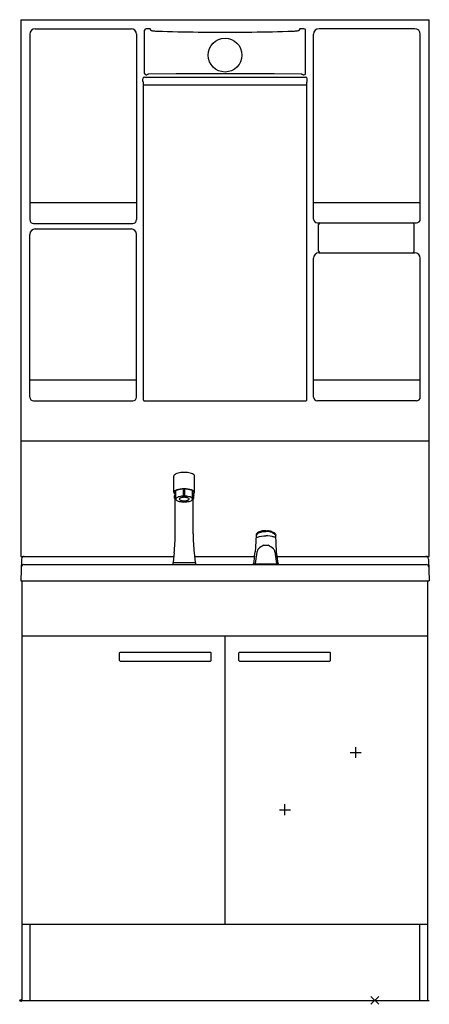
# Model space of a CAD drawing. Extents: x -2 to 750, y -7 to 1800.
import ezdxf

# ---------------------------------------------------------------- set-up
doc = ezdxf.new("R2010")
doc.units = 0
doc.layers.add('A', color=7, linetype='CONTINUOUS')
doc.layers.add('PV', color=7, linetype='CONTINUOUS')

msp = doc.modelspace()

# ---------------------------------------------------------------- linework, layer by layer
at = {"layer": 'A', "linetype": 'CONTINUOUS'}
for p, q in [((605, 455), (625, 455)), ((615, 445), (615, 465)), ((475, 350), (495, 350)), ((485, 340), (485, 360)), ((642.928932, -7.071068), (657.071068, 7.071068)), ((657.071068, -7.071068), (642.928932, 7.071068))]:
    msp.add_line(p, q, dxfattribs=at)
msp.add_circle((0, 0), 2, dxfattribs=at)
at = {"layer": 'A'}
msp.add_point((0, 0), dxfattribs=at)
at = {"layer": 'PV', "linetype": 'CONTINUOUS'}
for p, q in [((0, 1800), (749.999985, 1800)), ((0, 1800), (0, 815)), ((750.006006, 1027.004233), (749.999985, 1800)), ((16.494339, 1773.499471), (16.494339, 1432.992672)), ((26.494539, 1783.499671), (202.496556, 1783.499671)), ((212.496756, 1773.499471), (212.496756, 1432.992672)), ((227.24705, 1701.498508), (227.24705, 1780.495339)), ((237.252736, 1783.499671), (230.24711, 1783.499671)), ((239.646836, 1780.254038), (237.672095, 1783.272677)), ((512.327905, 1783.272677), (510.353165, 1780.254038)), ((519.752891, 1783.499671), (512.747265, 1783.499671)), ((522.75295, 1701.498508), (522.75295, 1780.495339)), ((537.503245, 1434.004374), (537.503245, 1773.499471)), ((723.505461, 1783.499671), (547.503445, 1783.499671)), ((733.505661, 1434.004374), (733.505661, 1773.499471)), ((233.879853, 1699.839474), (231.556139, 1698.655444)), ((285.114733, 1700.555551), (235.299352, 1699.898525)), ((343.995891, 1700.901511), (285.114732, 1700.555551)), ((406.004106, 1700.901511), (343.99589, 1700.901511)), ((464.885265, 1700.555551), (406.004106, 1700.901511)), ((514.700646, 1699.898525), (464.885266, 1700.555551)), ((518.443861, 1698.655444), (516.120148, 1699.839474)), ((516.120148, 1699.839474), (518.443861, 1698.655444)), ((223.996985, 1686.497734), (223.996985, 1691.497834)), ((224.99701, 1109.486199), (224.99701, 1685.497714)), ((226.997045, 1694.497893), (523.002955, 1694.497893)), ((525.002991, 1101.586048), (525.002991, 1685.497714)), ((526.003015, 1686.497734), (526.003015, 1691.497834)), ((525.002995, 1679.997714), (224.997005, 1679.997714)), ((16.494339, 1464.493301), (212.496756, 1464.493301)), ((733.505661, 1463.788225), (537.503245, 1463.788225)), ((23.494479, 1425.992532), (205.496616, 1425.992532)), ((26.494539, 1415.992332), (202.496556, 1415.992332)), ((544.503385, 1427.004234), (726.505521, 1427.004234)), ((546.771964, 1375.280734), (546.771964, 1424.004174)), ((721.915461, 1375.280734), (721.915461, 1424.004174)), ((16.494339, 1107.486172), (16.494339, 1405.992133)), ((212.496756, 1107.486172), (212.496756, 1405.992133)), ((537.503245, 1107.486172), (537.503245, 1362.280474)), ((547.503445, 1372.280674), (723.505461, 1372.280674)), ((733.505661, 1107.486172), (733.505661, 1362.280474)), ((16.494339, 1138.986801), (212.496756, 1138.986801)), ((733.505661, 1138.281726), (537.503245, 1138.281726)), ((224.997, 1101.586048), (224.997, 1109.486212)), ((23.494479, 1100.486033), (205.496616, 1100.486033)), ((224.997, 1101.586048), (225.99702, 1100.586028)), ((225.99702, 1100.586028), (524.002971, 1100.586028)), ((525.002991, 1101.586048), (524.002971, 1100.586028)), ((726.505521, 1100.486033), (544.503385, 1100.486033)), ((0, 1027.004233), (750.006006, 1027.004233)), ((750.005991, 815), (750.006006, 1027.004233)), ((281.00019, 932.614237), (281.00019, 962.49599)), ((318.999811, 932.614237), (318.999811, 962.49599)), ((281.090923, 933.253372), (281.00019, 932.614237)), ((281.00019, 932.614237), (281.168937, 931.744384)), ((281.362515, 933.883641), (281.090923, 933.253372)), ((281.168937, 931.744384), (281.673019, 930.894033)), ((281.813078, 934.500612), (281.362515, 933.883641)), ((281.673019, 930.894033), (282.505605, 930.074863)), ((281.895758, 933.143374), (281.800182, 932.614237)), ((281.800182, 932.614237), (281.938033, 931.977202)), ((282.439007, 935.099323), (281.813078, 934.500612)), ((282.181096, 933.681933), (281.895758, 933.143374)), ((281.938033, 931.977202), (282.348665, 931.328894)), ((282.651919, 934.22183), (282.181096, 933.681933)), ((282.348665, 931.328894), (283.023072, 930.683542)), ((284.195746, 936.222418), (282.439007, 935.099323)), ((282.500175, 921.847354), (282.500175, 926.136203)), ((282.505605, 930.074863), (283.65328, 929.30017)), ((282.567679, 926.497382), (284.432651, 931.312338)), ((283.300848, 934.754581), (282.651919, 934.22183)), ((283.023072, 930.683542), (283.945963, 930.055815)), ((285.088628, 935.765026), (283.300848, 934.754581)), ((286.565106, 937.209242), (284.195746, 936.222418)), ((284.500155, 920.210419), (284.500155, 935.478506)), ((287.439928, 936.654185), (285.088628, 935.765026)), ((289.450385, 938.019611), (286.565106, 937.209242)), ((290.184037, 937.365687), (287.439928, 936.654185)), ((292.734098, 938.620451), (289.450385, 938.019611)), ((293.251272, 937.888329), (290.184037, 937.365687)), ((296.288513, 938.988633), (292.734098, 938.620451)), ((296.545831, 938.206033), (293.251272, 937.888329)), ((295.372051, 922.892101), (294.106324, 922.494339)), ((296.812564, 923.187017), (295.372051, 922.892101)), ((300, 939.112555), (296.288513, 938.988633)), ((300, 938.312563), (296.545831, 938.206033)), ((298.37183, 923.367735), (296.812564, 923.187017)), ((300, 923.428562), (298.37183, 923.367735)), ((298.800012, 936.652804), (301.199988, 936.652804)), ((298.800012, 926.459833), (298.800012, 936.652804)), ((303.711487, 938.988633), (300, 939.112555)), ((303.454169, 938.206033), (300, 938.312563)), ((301.628171, 923.367735), (300, 923.428562)), ((301.199988, 926.459833), (301.199988, 936.652804)), ((303.187437, 923.187017), (301.628171, 923.367735)), ((304.62795, 922.892101), (303.187437, 923.187017)), ((306.748729, 937.888329), (303.454169, 938.206033)), ((307.265903, 938.620451), (303.711487, 938.988633)), ((304.62795, 922.892101), (305.334459, 922.689831)), ((309.815963, 937.365687), (306.748729, 937.888329)), ((310.549615, 938.019611), (307.265903, 938.620451)), ((312.560073, 936.654185), (309.815963, 937.365687)), ((313.434895, 937.209242), (310.549615, 938.019611)), ((314.911373, 935.765026), (312.560073, 936.654185)), ((315.804255, 936.222418), (313.434895, 937.209242)), ((316.699153, 934.754581), (314.911373, 935.765026)), ((315.499846, 920.210418), (315.499846, 935.478506)), ((315.56735, 931.312338), (317.432322, 926.497382)), ((317.560993, 935.099323), (315.804255, 936.222418)), ((316.054037, 930.055815), (316.976928, 930.683542)), ((316.346721, 929.30017), (317.494396, 930.074863)), ((317.348082, 934.22183), (316.699153, 934.754581)), ((316.976928, 930.683542), (317.651335, 931.328894)), ((317.818905, 933.681933), (317.348082, 934.22183)), ((317.494396, 930.074863), (318.326982, 930.894033)), ((317.499826, 921.847354), (317.499826, 926.136203)), ((318.186922, 934.500612), (317.560993, 935.099323)), ((317.651335, 931.328894), (318.061968, 931.977202)), ((318.104243, 933.143374), (317.818905, 933.681933)), ((318.061968, 931.977202), (318.199819, 932.614237)), ((318.199819, 932.614237), (318.104243, 933.143374)), ((318.637485, 933.883641), (318.186922, 934.500612)), ((318.326982, 930.894033), (318.831064, 931.744384)), ((318.909078, 933.253372), (318.637485, 933.883641)), ((318.831064, 931.744384), (318.999811, 932.614237)), ((318.999811, 932.614237), (318.909078, 933.253372)), ((284.500155, 920.210419), (283.043705, 920.957621)), ((283.600164, 856.247005), (283.600164, 920.672141)), ((295.112275, 917.625331), (295.621044, 917.470514)), ((304.378957, 917.470514), (304.887726, 917.625331)), ((315.499846, 920.210419), (316.956295, 920.957621)), ((316.399837, 856.247005), (316.399837, 920.672141)), ((431.949998, 854.276129), (430.899158, 831.858488)), ((431.949998, 854.276129), (431.946353, 854.14525)), ((431.953768, 854.770404), (431.949998, 854.276129)), ((431.953788, 854.772728), (431.953768, 854.770422)), ((432.137456, 855.657293), (431.953788, 854.772706)), ((432.061754, 853.124941), (431.953788, 852.289277)), ((431.953788, 852.289277), (431.985916, 852.021142)), ((431.985916, 852.021142), (432.069811, 851.695906)), ((432.254836, 853.64211), (432.061754, 853.124941)), ((432.069811, 851.695906), (432.171962, 851.444341)), ((432.763434, 856.648142), (432.137456, 855.657293)), ((432.171962, 851.444341), (432.425942, 851.080026)), ((432.583603, 854.303069), (432.254836, 853.64211)), ((432.425942, 851.080026), (432.901714, 850.727686)), ((432.925528, 854.839578), (432.583603, 854.303069)), ((433.771004, 857.718517), (432.763434, 856.648142)), ((432.901714, 850.727686), (433.3853, 850.519968)), ((434.179523, 856.119912), (432.925528, 854.839578)), ((433.3853, 850.519968), (433.911902, 850.441442)), ((433.930968, 857.876043), (433.771004, 857.718517)), ((433.911902, 850.441442), (434.525887, 850.485461)), ((434.122259, 858.018647), (433.930968, 857.876043)), ((434.314381, 858.157136), (434.122259, 858.018647)), ((435.719745, 857.354019), (434.179523, 856.119912)), ((434.507494, 858.291833), (434.314381, 858.157136)), ((434.701757, 858.423061), (434.507494, 858.291833)), ((434.525887, 850.485461), (438.453723, 851.429995)), ((434.89733, 858.551143), (434.701757, 858.423061)), ((435.09437, 858.676403), (434.89733, 858.551143)), ((435.293038, 858.799163), (435.09437, 858.676403)), ((435.493492, 858.919748), (435.293038, 858.799163)), ((435.695891, 859.038479), (435.493492, 858.919748)), ((435.900395, 859.155681), (435.695891, 859.038479)), ((436.501452, 857.827648), (435.719745, 857.354019)), ((436.107162, 859.271677), (435.900395, 859.155681)), ((436.316352, 859.386789), (436.107162, 859.271677)), ((438.453723, 860.295595), (436.316352, 859.386789)), ((437.55247, 858.406563), (436.501452, 857.827648)), ((438.453723, 858.855073), (437.55247, 858.406563)), ((438.453694, 851.429526), (442.19944, 852.089067)), ((441.181109, 861.066427), (438.453723, 860.295595)), ((438.453723, 858.855073), (439.640897, 859.238788)), ((439.640897, 859.238788), (441.19783, 859.676149)), ((444.068819, 861.650097), (441.181109, 861.066427)), ((441.19783, 859.676149), (442.500873, 859.987844)), ((442.19944, 852.089067), (446.050939, 852.453672)), ((442.500873, 859.987844), (446.299933, 860.510983)), ((446.953638, 861.951566), (444.068819, 861.650097)), ((446.050939, 852.453672), (447.249554, 852.486172)), ((446.299933, 860.510983), (449.953608, 860.733215)), ((449.953608, 862.038238), (446.953638, 861.951566)), ((447.249554, 852.486172), (448.751692, 852.498689)), ((448.751692, 852.498689), (449.953608, 852.48613)), ((449.953608, 862.038238), (452.953578, 861.951566)), ((453.607282, 860.510983), (449.953608, 860.733215)), ((451.155524, 852.498689), (449.953608, 852.48613)), ((452.657661, 852.486172), (451.155524, 852.498689)), ((453.856277, 852.453672), (452.657661, 852.486172)), ((457.406342, 859.987844), (453.607282, 860.510983)), ((457.707776, 852.089067), (453.856277, 852.453672)), ((458.709386, 859.676149), (457.406342, 859.987844)), ((461.453522, 851.429526), (457.707776, 852.089067)), ((460.266318, 859.238788), (458.709386, 859.676149)), ((460.0898, 860.681011), (461.453493, 860.295595)), ((461.453493, 858.855073), (460.266318, 859.238788)), ((461.453493, 860.295595), (463.590864, 859.386789)), ((461.453493, 858.855073), (462.360579, 858.403451)), ((462.527661, 851.192366), (461.453526, 851.430304)), ((462.360579, 858.403451), (463.414946, 857.822169)), ((464.035913, 850.832206), (462.527661, 851.192366)), ((463.414946, 857.822169), (464.19651, 857.348044)), ((463.590864, 859.386789), (463.800054, 859.271677)), ((463.800054, 859.271677), (464.006821, 859.155681)), ((464.006821, 859.155681), (464.211325, 859.038479)), ((465.381729, 850.486806), (464.035913, 850.832206)), ((464.19651, 857.348044), (465.735272, 856.113008)), ((464.211325, 859.038479), (464.413724, 858.919748)), ((464.413724, 858.919748), (464.614178, 858.799163)), ((464.614178, 858.799163), (464.812846, 858.676403)), ((464.812846, 858.676403), (465.009886, 858.551143)), ((465.009886, 858.551143), (465.205458, 858.423061)), ((465.205458, 858.423061), (465.399722, 858.291833)), ((465.715299, 850.436285), (465.381729, 850.486806)), ((465.399722, 858.291833), (465.592835, 858.157136)), ((465.592835, 858.157136), (465.784957, 858.018647)), ((466.090021, 850.426808), (465.715299, 850.436285)), ((465.735272, 856.113008), (466.988013, 854.831054)), ((465.784957, 858.018647), (465.976247, 857.876043)), ((465.976247, 857.876043), (466.136212, 857.718517)), ((466.357602, 850.452783), (466.090021, 850.426808)), ((466.136212, 857.718517), (467.143781, 856.648142)), ((467.006052, 850.730629), (466.357602, 850.452783)), ((466.988013, 854.831054), (467.328827, 854.294391)), ((467.48428, 851.125592), (467.006052, 850.730629)), ((467.143781, 856.648142), (467.769759, 855.657293)), ((467.328827, 854.294391), (467.655131, 853.636016)), ((467.798925, 851.64322), (467.48428, 851.125592)), ((467.655131, 853.636016), (467.845926, 853.123138)), ((467.769759, 855.657293), (467.953427, 854.772706)), ((467.953403, 852.289277), (467.798925, 851.64322)), ((467.845926, 853.123138), (467.854884, 853.053649)), ((467.854884, 853.053649), (467.872801, 852.914672)), ((467.872801, 852.914672), (467.88176, 852.845184)), ((467.88176, 852.845184), (467.917594, 852.56723)), ((467.917594, 852.56723), (467.926552, 852.497742)), ((467.926552, 852.497742), (467.944469, 852.358765)), ((467.944469, 852.358765), (467.953427, 852.289277)), ((467.953427, 854.772728), (467.953448, 854.770422)), ((467.953448, 854.770404), (467.958386, 854.122832)), ((467.961308, 854.094518), (467.958386, 854.122832)), ((469.626781, 823.603291), (467.961308, 854.094518)), ((430.899158, 831.858488), (430.269526, 823.542146)), ((445.951134, 835.298606), (453.956082, 835.298606)), ((0, 815), (280.817181, 815)), ((281.548904, 821.225071), (279.565838, 804.354322)), ((318.451096, 821.225071), (320.434163, 804.354322)), ((319.18282, 815), (429.177043, 815)), ((429.267309, 815.636668), (427.292759, 801.709701)), ((429.270926, 815.643724), (430.269526, 823.542146)), ((433.309611, 822.817985), (430.460001, 801.694275)), ((466.5411, 823.236842), (469.447215, 801.694275)), ((470.636289, 815.643724), (469.626781, 823.603291)), ((470.639903, 815.636689), (470.636289, 815.643724)), ((472.614457, 801.709701), (470.639907, 815.636668)), ((470.730173, 815), (750.005991, 815)), ((1.402954, 810.174502), (-0.000012, 770)), ((5.876781, 799.999999), (744.123919, 799.999999)), ((279.378799, 802.93571), (278.993235, 800)), ((278.993235, 800), (321.006765, 800)), ((280.062414, 803.795957), (319.937587, 803.795957)), ((320.621202, 802.93571), (321.006765, 800)), ((427.415435, 801.316442), (427.292835, 801.710234)), ((427.787745, 801.139), (427.415435, 801.316442)), ((427.787745, 801.139), (472.119486, 801.139)), ((430.575271, 801.309154), (430.460001, 801.694275)), ((430.900115, 801.139), (430.575271, 801.309154)), ((431.343761, 800.02), (468.606739, 800.02)), ((431.651925, 801.139), (431.44819, 800.284156)), ((468.298575, 801.139), (468.50231, 800.284156)), ((469.0071, 801.139), (469.331945, 801.309154)), ((469.331945, 801.309154), (469.447215, 801.694275)), ((472.491676, 801.316313), (472.119486, 801.139)), ((472.614431, 801.709885), (472.491676, 801.316313)), ((748.597046, 810.174496), (748.597644, 810.157368)), ((748.597076, 810.174497), (750.000012, 770)), ((-0.000012, 770), (750.000012, 770)), ((2.5, 0), (2.5, 770)), ((747.5, 0), (747.5, 770)), ((2.5, 669), (747.5, 669)), ((375, 140), (375, 669)), ((181.5, 624), (181.5, 638)), ((182.5, 639), (348.5, 639)), ((349.5, 624), (349.5, 638)), ((400.5, 624), (400.5, 638)), ((401.5, 639), (567.5, 639)), ((568.5, 624), (568.5, 638)), ((182.5, 623), (348.5, 623)), ((401.5, 623), (567.5, 623)), ((2.5, 140), (747.5, 140)), ((17.5, 0), (17.5, 140)), ((732.5, 0), (732.5, 140)), ((0, 0), (750, 0))]:
    msp.add_line(p, q, dxfattribs=at)
msp.add_circle((375, 1734.998695), 31.000619, dxfattribs=at)
for centre, radius, start, end in [((26.494539, 1773.499471), 10.0002, 90, 180), ((202.496556, 1773.499471), 10.0002, 0, 90), ((230.24972, 1780.497001), 3.00267, 90.049803, 180.031714), ((237.252448, 1782.998268), 0.501402, 33.180832, 89.967091), ((242.120948, 1785.854081), 6.122231, 246.164042, 269.406882), ((254.779474, 1884.543758), 105.580841, 263.079363, 266.977109), ((269.612443, 2130.280019), 351.76227, 266.675215, 268.413839), ((367.002106, 5498.272518), 3721.162307, 268.350315, 269.509304), ((375, 6203.804861), 4426.737703, 269.483996, 270.516004), ((382.997894, 5498.272518), 3721.162307, 270.490696, 271.649685), ((480.387557, 2130.280019), 351.76227, 271.586161, 273.324785), ((495.220526, 1884.543758), 105.580841, 273.022891, 276.920637), ((507.879052, 1785.854081), 6.122231, 270.593118, 293.835958), ((512.747553, 1782.998268), 0.501402, 90.032909, 146.819168), ((519.750281, 1780.497001), 3.00267, 359.968286, 89.950197), ((547.503445, 1773.499471), 10.0002, 90, 180), ((723.505461, 1773.499471), 10.0002, 0, 90), ((230.24972, 1701.496846), 3.00267, 179.968286, 269.950197), ((230.054771, 1705.752933), 7.254547, 271.519257, 281.943998), ((234.271225, 1697.454518), 2.416855, 89.799153, 99.319206), ((236.037639, 1653.039107), 46.865233, 90.902639, 92.149702), ((513.962361, 1653.039107), 46.865233, 87.850298, 89.097361), ((515.728775, 1697.454518), 2.416855, 80.680794, 90.200847), ((519.94523, 1705.752933), 7.254547, 258.056002, 268.480743), ((519.750281, 1701.496846), 3.00267, 270.049803, 0.031714), ((226.997045, 1691.497834), 3.00006, 90, 180), ((224.997005, 1686.497734), 1.00002, 180, 270), ((523.002955, 1691.497834), 3.00006, 0, 90), ((525.002995, 1686.497734), 1.00002, 270, 0), ((23.494479, 1432.992672), 7.00014, 180, 270), ((205.496616, 1432.992672), 7.00014, 270, 0), ((544.503385, 1434.004374), 7.00014, 180, 270), ((726.505521, 1434.004374), 7.00014, 270, 0), ((26.494539, 1405.992133), 10.0002, 90, 180), ((202.496556, 1405.992133), 10.0002, 0, 90), ((549.772024, 1424.004174), 3.00006, 90, 180), ((718.920513, 1424.009282), 2.994952, 359.902284, 89.983204), ((549.772024, 1375.280734), 3.00006, 180, 270), ((718.920513, 1375.275626), 2.994952, 270.016796, 0.097716), ((547.503445, 1362.280474), 10.0002, 90, 180), ((723.505461, 1362.280474), 10.0002, 0, 90), ((23.494479, 1107.486172), 7.00014, 180, 270), ((205.496616, 1107.486172), 7.00014, 270, 0), ((544.503385, 1107.486172), 7.00014, 180, 270), ((726.505521, 1107.486172), 7.00014, 270, 0), ((283.936822, 962.35544), 2.939993, 133.04383, 177.259864), ((288.224404, 958.043113), 9.020104, 113.491791, 134.251367), ((294.141374, 945.366511), 23.007673, 103.341643, 114.421799), ((298.477027, 928.066449), 40.841941, 96.111653, 103.659436), ((299.951929, 915.530398), 53.463932, 89.948484, 96.252956), ((300.048071, 915.530398), 53.463932, 83.747044, 90.051516), ((301.522974, 928.066449), 40.841941, 76.340564, 83.888347), ((305.858627, 945.366511), 23.007673, 65.578201, 76.658357), ((311.775597, 958.043113), 9.020104, 45.748633, 66.508209), ((316.063179, 962.35544), 2.939993, 2.740136, 46.95617), ((283.500165, 926.136203), 0.99999, 158.827174, 180), ((283.500165, 921.847354), 0.99999, 180, 242.840806), ((283.500165, 931.673517), 0.99999, 338.827174, 0), ((286.895828, 920.09576), 2.398416, 133.04383, 177.259864), ((290.393593, 916.577808), 7.358506, 113.491791, 134.251367), ((295.220594, 906.23637), 18.769417, 103.341643, 114.421799), ((298.757574, 892.123162), 33.318426, 96.111653, 103.659436), ((294.270406, 918.326916), 4.002383, 113.960242, 136.21126), ((297.150023, 912.327329), 10.656176, 103.482563, 115.008904), ((299.960785, 881.896383), 43.615313, 89.948484, 96.252956), ((297.800022, 926.459833), 0.99999, 272.720518, 0), ((300.039216, 881.896383), 43.615313, 83.747044, 90.051516), ((302.199978, 926.459833), 0.99999, 180, 267.279482), ((301.242426, 892.123162), 33.318426, 76.340564, 83.888347), ((302.849977, 912.327329), 10.656176, 64.991096, 76.517437), ((305.729595, 918.326916), 4.002383, 43.78874, 66.039758), ((304.779406, 906.23637), 18.769417, 65.578201, 76.658357), ((309.606408, 916.577808), 7.358506, 45.748633, 66.508209), ((313.104172, 920.09576), 2.398416, 2.740136, 46.95617), ((316.499836, 931.673517), 0.99999, 180, 201.172826), ((316.499836, 921.847354), 0.99999, 297.159194, 0), ((316.499836, 926.136203), 0.99999, 0, 21.172826), ((286.895828, 920.325078), 2.398416, 182.740136, 226.95617), ((290.393593, 923.843029), 7.358506, 225.748633, 246.508209), ((295.220594, 934.184467), 18.769417, 245.578201, 256.658357), ((298.757574, 948.297676), 33.318426, 256.340564, 263.888347), ((292.306176, 920.178362), 1.303408, 135.213449, 182.674648), ((292.530319, 920.341476), 1.542473, 188.347735, 230.687245), ((294.792744, 922.890403), 4.949798, 229.117942, 248.408547), ((297.653171, 929.625813), 12.266529, 247.562244, 258.045165), ((299.960785, 958.524454), 43.615313, 263.747044, 270.051516), ((299.422763, 931.439849), 14.477409, 254.775805, 263.157217), ((299.981781, 935.686381), 18.760362, 263.007321, 270.055645), ((300.01822, 935.686381), 18.760362, 269.944355, 276.992679), ((300.039216, 958.524454), 43.615313, 269.948484, 276.252956), ((300.577237, 931.439849), 14.477409, 276.842783, 285.224195), ((301.242426, 948.297676), 33.318426, 276.111653, 283.659436), ((302.34683, 929.625813), 12.266529, 281.954835, 292.437756), ((305.207257, 922.890403), 4.949798, 291.591453, 310.882058), ((307.469682, 920.341476), 1.542473, 309.312755, 351.652265), ((307.693824, 920.178362), 1.303408, 357.325352, 44.786551), ((304.779406, 934.184467), 18.769417, 283.341643, 294.421799), ((309.606408, 923.843029), 7.358506, 293.491791, 314.251367), ((313.104172, 920.325078), 2.398416, 313.04383, 357.259864), ((-16.396841, 856.247005), 299.997005, 353.29595, 0), ((616.396841, 856.247005), 299.997005, 180, 186.70405), ((451.378469, 832.428804), 29.564751, 72.863291, 86.94603), ((455.850903, 810.453542), 26.744769, 111.725314, 137.024044), ((443.039932, 808.946211), 28.523868, 43.466861, 67.49883), ((6.399908, 809.999999), 5, 90, 177.999941), ((443.226039, 821.479164), 10.006397, 133.93355, 172.310969), ((456.698496, 821.470161), 9.9999, 10.175846, 45.224221), ((743.600121, 809.999999), 5, 2, 90), ((5.876067, 794.999999), 5, 89.991817, 177.999996), ((280.368977, 802.795967), 0.99999, 90, 171.966954), ((280.062414, 804.295952), 0.499995, 173.29595, 270), ((319.631024, 802.795967), 0.99999, 8.033046, 90), ((319.937587, 804.295952), 0.499995, 270, 6.70405), ((430.475445, 800.51599), 0.99999, 330.264613, 346.594781), ((469.475055, 800.51599), 0.99999, 193.405219, 209.735387), ((744.123919, 794.999999), 5, 2.000059, 90), ((182.5, 638), 1, 90, 180), ((348.5, 638), 1, 0, 90), ((401.5, 638), 1, 90, 180), ((567.5, 638), 1, 0, 90), ((182.5, 624), 1, 180, 270), ((348.5, 624), 1, 270, 0), ((401.5, 624), 1, 180, 270), ((567.5, 624), 1, 270, 0)]:
    msp.add_arc(centre, radius, start, end, dxfattribs=at)

doc.saveas('drawing.dxf')
